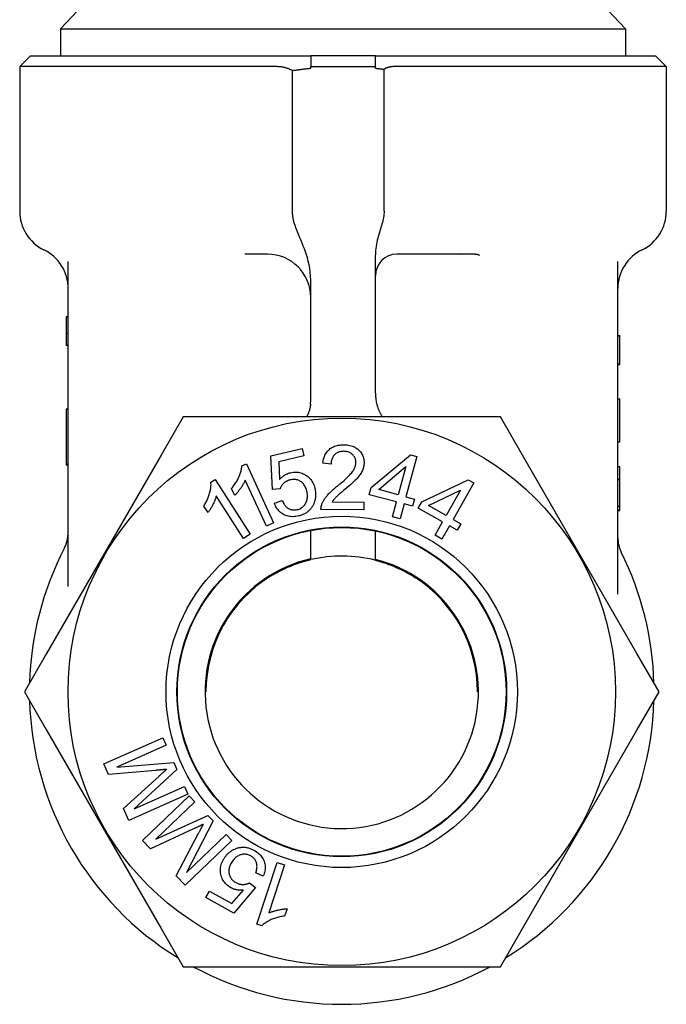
# Model space of a CAD drawing. Header units: millimetres. Extents: x 71 to 3793, y 26 to 321.
# Tile 4 of 11: x 415 to 445, y 150 to 196. Entities that reach past the tile are written whole.
import ezdxf

# ---------------------------------------------------------------- set-up
doc = ezdxf.new("R2010")
doc.units = ezdxf.units.MM
doc.layers.add('DETAIL', color=2, linetype='Continuous')

msp = doc.modelspace()

# ---------------------------------------------------------------- linework, layer by layer
at = {"layer": 'DETAIL'}
for p, q in [((418.012, 196.209), (417.213, 195.351)), ((442.613, 196.209), (443.413, 195.351)), ((417.213, 195.351), (443.413, 195.351)), ((417.213, 195.351), (417.213, 194.103)), ((443.413, 195.351), (443.413, 194.103)), ((415.813, 194.103), (415.313, 193.603)), ((415.813, 194.103), (428.813, 194.103)), ((431.813, 194.103), (428.813, 194.103)), ((428.813, 194.103), (428.813, 193.603)), ((431.813, 194.103), (444.813, 194.103)), ((431.813, 193.603), (431.813, 194.103)), ((444.813, 194.103), (445.313, 193.603)), ((427.224, 193.603), (415.313, 193.603)), ((415.313, 193.603), (415.313, 186.903)), ((427.963, 186.903), (427.963, 193.42)), ((428.813, 193.528), (428.813, 193.603)), ((428.813, 193.603), (431.813, 193.603)), ((431.813, 193.528), (431.813, 193.603)), ((432.217, 186.903), (432.217, 193.482)), ((445.313, 193.603), (432.656, 193.603)), ((445.313, 193.603), (445.313, 186.903)), ((417.563, 169.484), (417.563, 184.559)), ((426.813, 184.903), (425.751, 184.903)), ((431.813, 178.453), (431.813, 184.871)), ((435.743, 184.903), (432.813, 184.903)), ((435.761, 184.903), (435.743, 184.903)), ((436.263, 184.903), (435.761, 184.903)), ((443.063, 169.135), (443.063, 184.559)), ((428.813, 178.086), (428.813, 183.705)), ((417.563, 182.005), (417.463, 182.005)), ((417.463, 182.005), (417.463, 181.983)), ((417.563, 181.983), (417.463, 181.983)), ((417.463, 181.983), (417.463, 181.228)), ((417.563, 181.228), (417.463, 181.228)), ((417.463, 181.228), (417.463, 180.683)), ((443.063, 181.137), (443.163, 181.137)), ((443.063, 181.115), (443.163, 181.115)), ((443.163, 181.115), (443.163, 181.137)), ((443.163, 179.815), (443.163, 181.115)), ((417.463, 180.683), (417.463, 180.661)), ((417.563, 180.683), (417.463, 180.683)), ((417.563, 180.661), (417.463, 180.661)), ((443.063, 179.815), (443.163, 179.815)), ((443.063, 179.792), (443.163, 179.792)), ((443.163, 179.792), (443.163, 179.815)), ((443.063, 178.193), (443.163, 178.193)), ((443.163, 176.193), (443.163, 178.193)), ((417.563, 177.708), (417.463, 177.708)), ((417.463, 177.708), (417.463, 177.698)), ((417.563, 177.698), (417.463, 177.698)), ((417.463, 177.698), (417.463, 175.158)), ((422.894, 177.353), (421.869, 175.577)), ((424.944, 177.353), (422.894, 177.353)), ((435.566, 177.353), (424.944, 177.353)), ((437.616, 177.353), (435.566, 177.353)), ((438.642, 175.577), (437.616, 177.353)), ((426.966, 175.548), (428.415, 175.897)), ((428.415, 175.897), (428.497, 175.555)), ((443.063, 176.193), (443.163, 176.193)), ((421.869, 175.577), (416.558, 166.379)), ((427.044, 173.982), (426.966, 175.548)), ((428.497, 175.555), (427.335, 175.275)), ((431.619, 174.076), (433.439, 175.604)), ((433.731, 175.527), (433.232, 173.648)), ((433.439, 175.604), (433.731, 175.527)), ((443.952, 166.379), (438.642, 175.577)), ((417.463, 175.158), (417.463, 175.115)), ((417.563, 175.158), (417.463, 175.158)), ((417.563, 175.115), (417.463, 175.115)), ((425.618, 175.086), (425.835, 175.185)), ((425.835, 175.185), (427.09, 172.448)), ((427.335, 175.275), (427.365, 174.454)), ((429.759, 175.164), (429.38, 175.206)), ((431.968, 173.984), (433.224, 175.051)), ((433.224, 175.051), (432.877, 173.743)), ((443.063, 175.053), (443.163, 175.053)), ((443.163, 174.475), (443.163, 175.053)), ((443.063, 174.475), (443.163, 174.475)), ((443.163, 174.449), (443.163, 174.475)), ((424.183, 174.325), (424.383, 174.454)), ((424.383, 174.454), (426.013, 171.922)), ((425.293, 173.716), (425.144, 174.041)), ((426.756, 172.294), (425.777, 174.427)), ((427.391, 174.018), (427.044, 173.982)), ((431.532, 173.749), (431.619, 174.076)), ((433.97, 173.424), (436.117, 174.442)), ((436.38, 174.293), (435.422, 172.602)), ((436.117, 174.442), (436.38, 174.293)), ((443.063, 174.449), (443.163, 174.449)), ((443.163, 173.785), (443.163, 174.449)), ((425.704, 171.722), (424.434, 173.695)), ((432.79, 173.416), (431.532, 173.749)), ((432.877, 173.743), (431.968, 173.984)), ((433.232, 173.648), (433.624, 173.544)), ((433.624, 173.544), (433.537, 173.217)), ((434.284, 173.246), (435.769, 173.961)), ((435.769, 173.961), (435.102, 172.783)), ((443.163, 173.216), (443.163, 173.785)), ((424.055, 172.923), (423.862, 173.223)), ((427.128, 173.35), (427.496, 173.472)), ((429.808, 173.412), (431.278, 173.398)), ((431.278, 173.398), (431.275, 173.044)), ((432.605, 172.722), (432.79, 173.416)), ((433.146, 173.321), (432.961, 172.627)), ((433.537, 173.217), (433.146, 173.321)), ((433.803, 173.129), (433.97, 173.424)), ((434.935, 172.488), (433.803, 173.129)), ((435.102, 172.783), (434.284, 173.246)), ((443.063, 173.216), (443.163, 173.216)), ((443.163, 173.045), (443.163, 173.216)), ((431.275, 173.044), (429.292, 173.062)), ((432.961, 172.627), (432.605, 172.722)), ((443.063, 173.045), (443.163, 173.045)), ((443.063, 173.012), (443.163, 173.012)), ((443.163, 173.012), (443.163, 173.045)), ((427.09, 172.448), (426.756, 172.294)), ((434.582, 171.864), (434.935, 172.488)), ((435.256, 172.307), (434.902, 171.682)), ((435.608, 172.108), (435.256, 172.307)), ((435.422, 172.602), (435.775, 172.402)), ((435.775, 172.402), (435.608, 172.108)), ((426.013, 171.922), (425.704, 171.722)), ((428.813, 170.735), (428.813, 172.09)), ((431.813, 170.707), (431.813, 172.067)), ((434.902, 171.682), (434.582, 171.864)), ((416.558, 166.379), (415.533, 164.603)), ((444.978, 164.603), (443.952, 166.379)), ((415.533, 164.603), (416.558, 162.827)), ((423.955, 164.603), (423.914, 164.603)), ((436.596, 164.603), (436.555, 164.603)), ((443.952, 162.827), (444.978, 164.603)), ((416.558, 162.827), (421.869, 153.629)), ((438.642, 153.629), (443.952, 162.827)), ((419.211, 161.259), (421.953, 162.478)), ((422.108, 162.129), (419.813, 161.109)), ((421.953, 162.478), (422.108, 162.129)), ((419.428, 160.772), (419.211, 161.259)), ((419.813, 161.109), (422.463, 161.328)), ((422.463, 161.328), (422.608, 161.002)), ((421.628, 160.962), (419.428, 160.772)), ((422.608, 161.002), (420.627, 159.171)), ((420.133, 159.186), (421.785, 160.699)), ((423.116, 159.859), (420.375, 158.641)), ((420.627, 159.171), (422.961, 160.208)), ((422.961, 160.208), (423.116, 159.859)), ((421.006, 157.704), (423.17, 159.782)), ((423.434, 159.506), (421.623, 157.767)), ((423.17, 159.782), (423.434, 159.506)), ((420.375, 158.641), (420.133, 159.186)), ((421.623, 157.767), (424.041, 158.875)), ((424.288, 158.617), (423.047, 156.222)), ((424.041, 158.875), (424.288, 158.617)), ((423.379, 158.246), (421.375, 157.32)), ((422.577, 156.068), (423.616, 158.052)), ((421.375, 157.32), (421.006, 157.704)), ((425.154, 157.715), (422.99, 155.637)), ((423.047, 156.222), (424.89, 157.991)), ((424.89, 157.991), (425.154, 157.715)), ((426.321, 153.831), (427.256, 156.693)), ((427.256, 156.693), (427.606, 156.579)), ((426.616, 156.056), (426.263, 156.216)), ((427.606, 156.579), (426.878, 154.349)), ((422.99, 155.637), (422.577, 156.068)), ((425.97, 155.743), (426.249, 155.535)), ((423.942, 155.058), (424.114, 155.366)), ((424.114, 155.366), (425.158, 154.783)), ((425.158, 154.783), (425.692, 155.406)), ((426.249, 155.535), (425.244, 154.331)), ((425.244, 154.331), (423.942, 155.058)), ((427.715, 154.542), (427.604, 154.203)), ((421.869, 153.629), (422.894, 151.853)), ((426.547, 153.757), (426.321, 153.831)), ((437.616, 151.853), (438.642, 153.629)), ((422.894, 151.853), (424.944, 151.853)), ((424.944, 151.853), (435.566, 151.853)), ((435.566, 151.853), (437.616, 151.853))]:
    msp.add_line(p, q, dxfattribs=at)
at = {"layer": 'DETAIL', "flags": 128}
for points in [[(427.963, 193.42), (427.936, 193.434), (427.909, 193.448), (427.881, 193.461), (427.853, 193.474), (427.824, 193.486), (427.795, 193.498), (427.766, 193.509), (427.736, 193.519), (427.706, 193.529), (427.675, 193.538), (427.645, 193.547), (427.613, 193.555), (427.582, 193.563), (427.55, 193.569), (427.518, 193.576), (427.486, 193.581), (427.454, 193.586), (427.422, 193.591), (427.389, 193.594), (427.356, 193.597), (427.323, 193.6), (427.29, 193.601), (427.257, 193.602), (427.224, 193.603)], [(427.963, 193.42), (427.999, 193.425), (428.035, 193.431), (428.07, 193.436), (428.106, 193.441), (428.141, 193.446), (428.177, 193.451), (428.212, 193.456), (428.248, 193.461), (428.283, 193.466), (428.318, 193.471), (428.354, 193.475), (428.389, 193.48), (428.425, 193.484), (428.46, 193.489), (428.495, 193.493), (428.531, 193.497), (428.566, 193.501), (428.601, 193.506), (428.636, 193.509), (428.672, 193.513), (428.707, 193.517), (428.742, 193.521), (428.777, 193.524), (428.813, 193.528)], [(431.813, 193.528), (431.83, 193.526), (431.846, 193.525), (431.863, 193.523), (431.88, 193.521), (431.897, 193.519), (431.914, 193.518), (431.931, 193.516), (431.947, 193.514), (431.964, 193.512), (431.981, 193.51), (431.998, 193.508), (432.015, 193.507), (432.032, 193.505), (432.049, 193.503), (432.065, 193.501), (432.082, 193.499), (432.099, 193.497), (432.116, 193.495), (432.133, 193.493), (432.15, 193.491), (432.167, 193.489), (432.184, 193.487), (432.2, 193.485), (432.217, 193.482)], [(432.656, 193.603), (432.637, 193.603), (432.617, 193.602), (432.597, 193.601), (432.577, 193.599), (432.557, 193.597), (432.538, 193.595), (432.518, 193.592), (432.499, 193.589), (432.48, 193.585), (432.46, 193.581), (432.442, 193.576), (432.423, 193.571), (432.404, 193.566), (432.386, 193.56), (432.368, 193.554), (432.35, 193.547), (432.332, 193.54), (432.315, 193.533), (432.298, 193.525), (432.281, 193.517), (432.265, 193.509), (432.249, 193.5), (432.233, 193.492), (432.217, 193.482)], [(428.813, 183.705), (428.807, 183.892), (428.791, 184.073), (428.767, 184.248), (428.736, 184.415), (428.699, 184.576), (428.659, 184.728), (428.615, 184.872), (428.569, 185.012), (428.52, 185.148), (428.47, 185.281), (428.418, 185.41), (428.366, 185.536), (428.315, 185.66), (428.265, 185.78), (428.216, 185.898), (428.17, 186.014), (428.126, 186.128), (428.087, 186.24), (428.052, 186.351), (428.022, 186.46), (427.997, 186.569), (427.979, 186.679), (427.967, 186.791), (427.963, 186.903)], [(432.217, 186.903), (432.216, 186.827), (432.21, 186.752), (432.202, 186.677), (432.19, 186.602), (432.176, 186.528), (432.16, 186.454), (432.141, 186.379), (432.12, 186.303), (432.098, 186.226), (432.075, 186.148), (432.051, 186.068), (432.026, 185.987), (432.001, 185.903), (431.975, 185.818), (431.95, 185.73), (431.926, 185.64), (431.903, 185.549), (431.882, 185.456), (431.862, 185.361), (431.846, 185.265), (431.832, 185.168), (431.822, 185.07), (431.815, 184.971), (431.813, 184.871)], [(435.743, 184.903), (435.744, 184.903), (435.746, 184.903), (435.747, 184.903), (435.748, 184.903), (435.75, 184.903), (435.751, 184.903), (435.752, 184.903), (435.753, 184.903), (435.755, 184.904), (435.756, 184.904), (435.757, 184.904), (435.758, 184.904), (435.759, 184.905), (435.76, 184.905), (435.762, 184.905), (435.763, 184.905), (435.764, 184.906), (435.765, 184.906), (435.766, 184.906), (435.767, 184.907), (435.768, 184.907), (435.769, 184.908), (435.77, 184.908), (435.77, 184.909)], [(435.77, 184.909), (435.77, 184.908), (435.77, 184.908), (435.769, 184.908), (435.769, 184.908), (435.769, 184.908), (435.768, 184.907), (435.768, 184.907), (435.767, 184.907), (435.767, 184.907), (435.767, 184.906), (435.766, 184.906), (435.766, 184.906), (435.765, 184.906), (435.765, 184.906), (435.765, 184.905), (435.764, 184.905), (435.764, 184.905), (435.763, 184.904), (435.763, 184.904), (435.762, 184.904), (435.762, 184.904), (435.762, 184.903), (435.761, 184.903), (435.761, 184.903)], [(436.638, 184.844), (436.631, 184.85), (436.623, 184.856), (436.613, 184.861), (436.603, 184.866), (436.592, 184.871), (436.58, 184.875), (436.567, 184.879), (436.554, 184.882), (436.54, 184.885), (436.525, 184.888), (436.509, 184.89), (436.493, 184.893), (436.477, 184.894), (436.459, 184.896), (436.441, 184.898), (436.423, 184.899), (436.404, 184.9), (436.385, 184.901), (436.365, 184.901), (436.345, 184.902), (436.325, 184.902), (436.305, 184.903), (436.284, 184.903), (436.263, 184.903)], [(428.806, 177.942), (428.803, 177.916), (428.8, 177.89), (428.796, 177.863), (428.792, 177.837), (428.787, 177.811), (428.782, 177.786), (428.777, 177.76), (428.771, 177.734), (428.765, 177.709), (428.758, 177.684), (428.751, 177.659), (428.743, 177.634), (428.735, 177.61), (428.727, 177.585), (428.718, 177.561), (428.709, 177.537), (428.699, 177.513), (428.689, 177.489), (428.679, 177.466), (428.668, 177.443), (428.657, 177.42), (428.645, 177.397), (428.634, 177.375), (428.622, 177.353)], [(431.885, 177.922), (431.892, 177.896), (431.899, 177.871), (431.907, 177.846), (431.915, 177.821), (431.924, 177.796), (431.933, 177.771), (431.942, 177.746), (431.951, 177.722), (431.961, 177.697), (431.971, 177.673), (431.982, 177.649), (431.992, 177.625), (432.003, 177.601), (432.015, 177.577), (432.026, 177.554), (432.038, 177.531), (432.05, 177.508), (432.063, 177.485), (432.075, 177.462), (432.088, 177.44), (432.101, 177.418), (432.115, 177.396), (432.129, 177.374), (432.143, 177.353)], [(429.38, 175.206), (429.389, 175.275), (429.4, 175.341), (429.415, 175.405), (429.432, 175.465), (429.453, 175.523), (429.476, 175.578), (429.502, 175.63), (429.532, 175.679), (429.564, 175.726), (429.599, 175.769), (429.637, 175.81), (429.679, 175.848), (429.722, 175.883), (429.769, 175.915), (429.817, 175.944), (429.868, 175.97), (429.922, 175.992), (429.977, 176.012), (430.035, 176.028), (430.096, 176.042), (430.159, 176.052), (430.224, 176.059), (430.292, 176.063), (430.362, 176.064)], [(430.362, 176.064), (430.433, 176.061), (430.501, 176.056), (430.567, 176.047), (430.63, 176.035), (430.69, 176.019), (430.748, 176.001), (430.804, 175.978), (430.857, 175.953), (430.907, 175.924), (430.955, 175.892), (431.001, 175.857), (431.043, 175.819), (431.083, 175.778), (431.12, 175.735), (431.152, 175.691), (431.182, 175.645), (431.207, 175.598), (431.23, 175.549), (431.248, 175.499), (431.264, 175.447), (431.275, 175.393), (431.284, 175.338), (431.288, 175.281), (431.29, 175.223)], [(430.35, 175.76), (430.307, 175.759), (430.265, 175.756), (430.224, 175.751), (430.185, 175.743), (430.147, 175.734), (430.111, 175.722), (430.076, 175.708), (430.043, 175.691), (430.011, 175.673), (429.981, 175.652), (429.952, 175.629), (429.924, 175.604), (429.899, 175.576), (429.875, 175.547), (429.854, 175.517), (429.835, 175.484), (429.818, 175.45), (429.803, 175.414), (429.79, 175.377), (429.78, 175.338), (429.771, 175.297), (429.765, 175.254), (429.761, 175.21), (429.759, 175.164)], [(430.91, 175.236), (430.909, 175.272), (430.906, 175.307), (430.901, 175.341), (430.894, 175.374), (430.885, 175.407), (430.873, 175.438), (430.859, 175.468), (430.843, 175.498), (430.825, 175.526), (430.804, 175.554), (430.782, 175.581), (430.757, 175.606), (430.73, 175.63), (430.702, 175.653), (430.673, 175.673), (430.643, 175.691), (430.611, 175.706), (430.578, 175.72), (430.543, 175.732), (430.507, 175.742), (430.47, 175.749), (430.431, 175.755), (430.391, 175.758), (430.35, 175.76)], [(425.144, 174.041), (425.18, 174.084), (425.215, 174.128), (425.249, 174.172), (425.281, 174.216), (425.311, 174.261), (425.341, 174.306), (425.369, 174.352), (425.395, 174.398), (425.421, 174.444), (425.445, 174.49), (425.467, 174.537), (425.489, 174.585), (425.508, 174.632), (425.526, 174.677), (425.543, 174.723), (425.558, 174.767), (425.571, 174.81), (425.583, 174.852), (425.593, 174.893), (425.601, 174.934), (425.608, 174.973), (425.613, 175.012), (425.617, 175.049), (425.618, 175.086)], [(430.07, 174.164), (430.15, 174.229), (430.225, 174.292), (430.296, 174.352), (430.362, 174.411), (430.424, 174.467), (430.482, 174.52), (430.535, 174.572), (430.584, 174.621), (430.628, 174.667), (430.668, 174.712), (430.704, 174.754), (430.735, 174.794), (430.762, 174.832), (430.788, 174.87), (430.811, 174.908), (430.831, 174.946), (430.85, 174.983), (430.865, 175.02), (430.879, 175.057), (430.89, 175.093), (430.898, 175.129), (430.905, 175.165), (430.909, 175.2), (430.91, 175.236)], [(431.29, 175.223), (431.288, 175.178), (431.284, 175.133), (431.278, 175.089), (431.27, 175.044), (431.259, 175), (431.246, 174.956), (431.231, 174.913), (431.213, 174.869), (431.193, 174.826), (431.17, 174.782), (431.143, 174.737), (431.114, 174.692), (431.081, 174.646), (431.046, 174.6), (431.007, 174.553), (430.965, 174.506), (430.918, 174.456), (430.865, 174.402), (430.804, 174.343), (430.736, 174.28), (430.661, 174.212), (430.579, 174.14), (430.49, 174.064), (430.393, 173.983)], [(427.365, 174.454), (427.384, 174.474), (427.402, 174.494), (427.421, 174.513), (427.44, 174.531), (427.46, 174.549), (427.479, 174.566), (427.499, 174.582), (427.519, 174.598), (427.539, 174.614), (427.56, 174.628), (427.58, 174.642), (427.601, 174.656), (427.623, 174.668), (427.644, 174.681), (427.666, 174.692), (427.688, 174.703), (427.71, 174.714), (427.733, 174.723), (427.755, 174.733), (427.778, 174.741), (427.802, 174.749), (427.825, 174.756), (427.849, 174.763), (427.873, 174.769)], [(427.873, 174.769), (427.936, 174.783), (427.999, 174.792), (428.06, 174.797), (428.121, 174.798), (428.182, 174.795), (428.241, 174.788), (428.3, 174.777), (428.358, 174.762), (428.415, 174.742), (428.471, 174.719), (428.526, 174.692), (428.581, 174.66), (428.634, 174.625), (428.684, 174.587), (428.73, 174.546), (428.773, 174.502), (428.814, 174.455), (428.851, 174.405), (428.885, 174.352), (428.916, 174.296), (428.943, 174.237), (428.968, 174.176), (428.989, 174.111), (429.007, 174.043)], [(423.862, 173.223), (423.891, 173.271), (423.919, 173.32), (423.946, 173.368), (423.972, 173.417), (423.996, 173.465), (424.018, 173.514), (424.04, 173.563), (424.06, 173.612), (424.078, 173.662), (424.095, 173.711), (424.111, 173.761), (424.125, 173.811), (424.138, 173.86), (424.15, 173.908), (424.16, 173.955), (424.168, 174.001), (424.175, 174.045), (424.181, 174.089), (424.185, 174.131), (424.188, 174.172), (424.189, 174.212), (424.188, 174.251), (424.186, 174.288), (424.183, 174.325)], [(425.777, 174.427), (425.765, 174.398), (425.753, 174.369), (425.739, 174.339), (425.724, 174.309), (425.708, 174.279), (425.69, 174.248), (425.672, 174.216), (425.653, 174.184), (425.633, 174.152), (425.612, 174.119), (425.589, 174.085), (425.566, 174.051), (425.542, 174.018), (425.518, 173.985), (425.495, 173.953), (425.472, 173.923), (425.449, 173.893), (425.426, 173.865), (425.403, 173.838), (425.381, 173.811), (425.359, 173.786), (425.337, 173.762), (425.315, 173.738), (425.293, 173.716)], [(427.853, 174.431), (427.825, 174.423), (427.797, 174.415), (427.77, 174.405), (427.744, 174.395), (427.718, 174.383), (427.693, 174.371), (427.669, 174.358), (427.646, 174.343), (427.623, 174.328), (427.601, 174.312), (427.58, 174.295), (427.56, 174.276), (427.54, 174.257), (427.522, 174.238), (427.504, 174.218), (427.488, 174.198), (427.472, 174.177), (427.458, 174.156), (427.444, 174.134), (427.431, 174.112), (427.42, 174.089), (427.409, 174.066), (427.399, 174.042), (427.391, 174.018)], [(428.635, 173.918), (428.622, 173.968), (428.607, 174.016), (428.59, 174.061), (428.57, 174.104), (428.549, 174.144), (428.526, 174.182), (428.501, 174.218), (428.475, 174.251), (428.446, 174.283), (428.415, 174.311), (428.382, 174.338), (428.347, 174.361), (428.311, 174.383), (428.274, 174.401), (428.236, 174.417), (428.197, 174.43), (428.158, 174.44), (428.117, 174.447), (428.075, 174.451), (428.033, 174.453), (427.989, 174.452), (427.945, 174.447), (427.9, 174.44), (427.853, 174.431)], [(429.007, 174.043), (429.015, 174.01), (429.022, 173.977), (429.027, 173.944), (429.032, 173.912), (429.036, 173.88), (429.039, 173.847), (429.041, 173.815), (429.043, 173.784), (429.043, 173.752), (429.043, 173.721), (429.041, 173.689), (429.039, 173.658), (429.036, 173.628), (429.032, 173.597), (429.027, 173.566), (429.021, 173.536), (429.014, 173.506), (429.006, 173.476), (428.998, 173.446), (428.988, 173.417), (428.978, 173.387), (428.967, 173.358), (428.955, 173.329), (428.942, 173.3)], [(429.338, 173.318), (429.351, 173.351), (429.366, 173.385), (429.382, 173.418), (429.4, 173.452), (429.418, 173.485), (429.438, 173.518), (429.459, 173.551), (429.482, 173.584), (429.505, 173.617), (429.53, 173.649), (429.556, 173.682), (429.584, 173.714), (429.613, 173.747), (429.644, 173.781), (429.678, 173.815), (429.713, 173.851), (429.75, 173.887), (429.79, 173.924), (429.831, 173.962), (429.875, 174), (429.921, 174.04), (429.969, 174.08), (430.018, 174.122), (430.07, 174.164)], [(424.434, 173.695), (424.426, 173.665), (424.417, 173.634), (424.408, 173.603), (424.397, 173.571), (424.385, 173.539), (424.373, 173.506), (424.359, 173.472), (424.345, 173.438), (424.329, 173.403), (424.313, 173.367), (424.296, 173.331), (424.277, 173.294), (424.258, 173.257), (424.24, 173.221), (424.221, 173.187), (424.202, 173.153), (424.184, 173.121), (424.165, 173.089), (424.147, 173.059), (424.128, 173.03), (424.11, 173.002), (424.091, 172.974), (424.073, 172.948), (424.055, 172.923)], [(428.189, 173.056), (428.232, 173.067), (428.273, 173.082), (428.312, 173.098), (428.349, 173.117), (428.385, 173.139), (428.419, 173.163), (428.45, 173.189), (428.481, 173.218), (428.509, 173.249), (428.535, 173.283), (428.56, 173.319), (428.582, 173.357), (428.603, 173.398), (428.62, 173.439), (428.635, 173.482), (428.646, 173.526), (428.655, 173.571), (428.661, 173.617), (428.664, 173.664), (428.664, 173.713), (428.661, 173.762), (428.655, 173.813), (428.647, 173.865), (428.635, 173.918)], [(430.393, 173.983), (430.339, 173.938), (430.289, 173.896), (430.241, 173.857), (430.197, 173.82), (430.157, 173.785), (430.119, 173.753), (430.085, 173.723), (430.054, 173.696), (430.027, 173.671), (430.003, 173.648), (429.982, 173.628), (429.965, 173.61), (429.949, 173.594), (429.934, 173.577), (429.919, 173.561), (429.905, 173.544), (429.891, 173.528), (429.878, 173.511), (429.865, 173.495), (429.853, 173.478), (429.841, 173.462), (429.829, 173.445), (429.818, 173.428), (429.808, 173.412)], [(428.262, 172.763), (428.196, 172.749), (428.132, 172.738), (428.069, 172.731), (428.007, 172.727), (427.947, 172.728), (427.887, 172.731), (427.829, 172.738), (427.773, 172.749), (427.717, 172.764), (427.663, 172.782), (427.61, 172.803), (427.558, 172.828), (427.509, 172.857), (427.461, 172.888), (427.417, 172.922), (427.375, 172.958), (427.335, 172.997), (427.298, 173.04), (427.263, 173.084), (427.231, 173.132), (427.202, 173.183), (427.175, 173.236), (427.15, 173.292), (427.128, 173.35)], [(427.496, 173.472), (427.515, 173.429), (427.535, 173.388), (427.555, 173.349), (427.577, 173.313), (427.6, 173.279), (427.624, 173.247), (427.649, 173.218), (427.675, 173.191), (427.702, 173.166), (427.73, 173.143), (427.759, 173.123), (427.789, 173.105), (427.82, 173.089), (427.852, 173.076), (427.883, 173.064), (427.916, 173.055), (427.948, 173.047), (427.981, 173.042), (428.015, 173.039), (428.049, 173.038), (428.083, 173.039), (428.118, 173.043), (428.154, 173.048), (428.189, 173.056)], [(428.942, 173.3), (428.925, 173.266), (428.907, 173.232), (428.888, 173.2), (428.869, 173.169), (428.848, 173.138), (428.826, 173.109), (428.803, 173.081), (428.78, 173.054), (428.755, 173.027), (428.729, 173.002), (428.702, 172.978), (428.674, 172.956), (428.646, 172.934), (428.616, 172.913), (428.585, 172.893), (428.553, 172.874), (428.52, 172.857), (428.486, 172.84), (428.452, 172.825), (428.416, 172.81), (428.379, 172.797), (428.341, 172.784), (428.302, 172.773), (428.262, 172.763)], [(429.292, 173.062), (429.292, 173.073), (429.292, 173.084), (429.292, 173.095), (429.292, 173.106), (429.293, 173.117), (429.294, 173.128), (429.295, 173.138), (429.296, 173.149), (429.297, 173.16), (429.298, 173.171), (429.3, 173.181), (429.302, 173.192), (429.304, 173.203), (429.306, 173.213), (429.308, 173.224), (429.311, 173.234), (429.314, 173.245), (429.317, 173.255), (429.32, 173.266), (429.323, 173.276), (429.326, 173.287), (429.33, 173.297), (429.334, 173.307), (429.338, 173.318)], [(417.394, 171.282), (417.467, 171.446), (417.52, 171.618), (417.552, 171.795), (417.563, 171.974)], [(426.952, 169.968), (427.063, 170.034), (427.176, 170.099), (427.29, 170.161), (427.404, 170.221), (427.518, 170.277), (427.631, 170.33), (427.742, 170.38), (427.849, 170.425), (427.954, 170.467), (428.053, 170.505), (428.148, 170.54), (428.237, 170.571), (428.321, 170.599), (428.401, 170.624), (428.475, 170.646), (428.544, 170.666), (428.607, 170.683), (428.661, 170.698), (428.708, 170.71), (428.745, 170.719), (428.775, 170.727), (428.796, 170.732), (428.809, 170.735), (428.813, 170.735)], [(431.813, 170.707), (431.818, 170.706), (431.831, 170.703), (431.853, 170.697), (431.883, 170.689), (431.922, 170.678), (431.969, 170.665), (432.025, 170.649), (432.088, 170.63), (432.157, 170.609), (432.232, 170.584), (432.312, 170.557), (432.396, 170.528), (432.486, 170.495), (432.581, 170.458), (432.681, 170.417), (432.785, 170.373), (432.892, 170.324), (433.002, 170.273), (433.114, 170.217), (433.227, 170.158), (433.34, 170.096), (433.453, 170.031), (433.564, 169.964), (433.673, 169.895)], [(422.132, 161.011), (422.117, 161.009), (422.102, 161.007), (422.087, 161.006), (422.071, 161.004), (422.054, 161.002), (422.037, 161), (422.019, 160.998), (422.001, 160.996), (421.982, 160.994), (421.962, 160.993), (421.942, 160.991), (421.921, 160.989), (421.9, 160.986), (421.878, 160.984), (421.856, 160.982), (421.833, 160.98), (421.809, 160.978), (421.785, 160.976), (421.76, 160.974), (421.735, 160.971), (421.709, 160.969), (421.683, 160.967), (421.656, 160.964), (421.628, 160.962)], [(421.785, 160.699), (421.804, 160.716), (421.823, 160.733), (421.841, 160.75), (421.859, 160.766), (421.876, 160.782), (421.893, 160.797), (421.91, 160.812), (421.926, 160.827), (421.942, 160.841), (421.958, 160.855), (421.973, 160.869), (421.987, 160.882), (422.002, 160.895), (422.015, 160.907), (422.029, 160.919), (422.042, 160.931), (422.055, 160.942), (422.067, 160.953), (422.079, 160.964), (422.09, 160.974), (422.101, 160.984), (422.112, 160.993), (422.122, 161.002), (422.132, 161.011)], [(423.837, 158.463), (423.824, 158.457), (423.81, 158.45), (423.796, 158.443), (423.782, 158.436), (423.767, 158.429), (423.751, 158.421), (423.735, 158.413), (423.718, 158.405), (423.701, 158.397), (423.683, 158.388), (423.665, 158.38), (423.646, 158.371), (423.627, 158.362), (423.607, 158.352), (423.587, 158.343), (423.566, 158.333), (423.544, 158.323), (423.522, 158.312), (423.5, 158.302), (423.477, 158.291), (423.453, 158.28), (423.429, 158.269), (423.405, 158.258), (423.379, 158.246)], [(423.616, 158.052), (423.628, 158.075), (423.64, 158.097), (423.652, 158.119), (423.663, 158.14), (423.674, 158.161), (423.685, 158.181), (423.696, 158.201), (423.706, 158.221), (423.716, 158.24), (423.726, 158.258), (423.735, 158.276), (423.745, 158.293), (423.754, 158.31), (423.762, 158.326), (423.771, 158.342), (423.779, 158.358), (423.787, 158.373), (423.795, 158.387), (423.803, 158.401), (423.81, 158.414), (423.817, 158.427), (423.824, 158.44), (423.83, 158.452), (423.837, 158.463)], [(424.765, 156.822), (424.782, 156.852), (424.8, 156.88), (424.818, 156.908), (424.836, 156.936), (424.855, 156.962), (424.875, 156.988), (424.895, 157.013), (424.915, 157.037), (424.937, 157.06), (424.958, 157.083), (424.98, 157.105), (425.003, 157.126), (425.026, 157.147), (425.05, 157.166), (425.075, 157.185), (425.099, 157.204), (425.125, 157.221), (425.151, 157.238), (425.177, 157.254), (425.204, 157.269), (425.232, 157.284), (425.26, 157.298), (425.288, 157.311), (425.318, 157.323)], [(425.318, 157.323), (425.353, 157.337), (425.389, 157.35), (425.425, 157.361), (425.461, 157.37), (425.496, 157.379), (425.532, 157.385), (425.568, 157.391), (425.604, 157.394), (425.64, 157.397), (425.676, 157.398), (425.712, 157.397), (425.748, 157.395), (425.784, 157.392), (425.82, 157.387), (425.856, 157.38), (425.892, 157.372), (425.928, 157.363), (425.964, 157.352), (426, 157.34), (426.037, 157.326), (426.073, 157.311), (426.109, 157.295), (426.145, 157.277), (426.182, 157.257)], [(426.182, 157.257), (426.239, 157.223), (426.294, 157.187), (426.345, 157.149), (426.393, 157.11), (426.437, 157.069), (426.478, 157.026), (426.516, 156.981), (426.55, 156.935), (426.581, 156.886), (426.609, 156.836), (426.633, 156.785), (426.654, 156.731), (426.671, 156.677), (426.685, 156.622), (426.695, 156.567), (426.701, 156.511), (426.703, 156.455), (426.702, 156.399), (426.697, 156.343), (426.688, 156.286), (426.676, 156.229), (426.659, 156.172), (426.639, 156.114), (426.616, 156.056)], [(425.106, 155.519), (425.05, 155.552), (424.998, 155.588), (424.949, 155.626), (424.904, 155.667), (424.861, 155.71), (424.823, 155.755), (424.787, 155.803), (424.755, 155.854), (424.726, 155.906), (424.701, 155.962), (424.678, 156.02), (424.66, 156.08), (424.645, 156.141), (424.634, 156.203), (424.628, 156.265), (424.626, 156.326), (424.628, 156.388), (424.635, 156.45), (424.646, 156.512), (424.661, 156.574), (424.681, 156.636), (424.704, 156.698), (424.733, 156.76), (424.765, 156.822)], [(425.123, 156.662), (425.099, 156.616), (425.078, 156.571), (425.06, 156.526), (425.045, 156.481), (425.033, 156.437), (425.024, 156.394), (425.018, 156.35), (425.015, 156.308), (425.015, 156.265), (425.019, 156.223), (425.025, 156.182), (425.034, 156.141), (425.046, 156.1), (425.061, 156.062), (425.078, 156.024), (425.098, 155.989), (425.12, 155.954), (425.145, 155.921), (425.173, 155.89), (425.203, 155.86), (425.236, 155.831), (425.271, 155.804), (425.309, 155.779), (425.35, 155.754)], [(426.036, 156.992), (425.997, 157.013), (425.957, 157.03), (425.917, 157.045), (425.877, 157.056), (425.836, 157.064), (425.795, 157.069), (425.754, 157.072), (425.712, 157.071), (425.67, 157.067), (425.628, 157.06), (425.586, 157.05), (425.543, 157.037), (425.501, 157.022), (425.46, 157.003), (425.42, 156.982), (425.382, 156.957), (425.345, 156.93), (425.309, 156.9), (425.275, 156.868), (425.242, 156.832), (425.21, 156.794), (425.18, 156.752), (425.151, 156.708), (425.123, 156.662)], [(426.263, 156.216), (426.278, 156.261), (426.292, 156.304), (426.303, 156.346), (426.311, 156.388), (426.317, 156.428), (426.321, 156.468), (426.323, 156.506), (426.322, 156.544), (426.319, 156.58), (426.314, 156.616), (426.306, 156.651), (426.297, 156.685), (426.285, 156.717), (426.271, 156.749), (426.255, 156.779), (426.238, 156.807), (426.219, 156.835), (426.198, 156.861), (426.176, 156.886), (426.151, 156.91), (426.125, 156.933), (426.097, 156.954), (426.068, 156.974), (426.036, 156.992)], [(425.35, 155.754), (425.376, 155.741), (425.402, 155.728), (425.428, 155.716), (425.455, 155.706), (425.481, 155.697), (425.508, 155.69), (425.535, 155.683), (425.561, 155.678), (425.588, 155.674), (425.616, 155.671), (425.643, 155.669), (425.67, 155.669), (425.697, 155.669), (425.724, 155.671), (425.75, 155.674), (425.776, 155.677), (425.802, 155.682), (425.827, 155.688), (425.852, 155.695), (425.876, 155.702), (425.9, 155.711), (425.924, 155.721), (425.947, 155.732), (425.97, 155.743)], [(425.692, 155.406), (425.665, 155.404), (425.638, 155.402), (425.612, 155.401), (425.585, 155.4), (425.559, 155.4), (425.533, 155.401), (425.507, 155.402), (425.482, 155.404), (425.457, 155.407), (425.432, 155.41), (425.407, 155.414), (425.382, 155.418), (425.358, 155.423), (425.334, 155.429), (425.31, 155.435), (425.286, 155.442), (425.263, 155.449), (425.24, 155.458), (425.217, 155.466), (425.194, 155.476), (425.172, 155.485), (425.15, 155.496), (425.128, 155.507), (425.106, 155.519)], [(426.878, 154.349), (426.906, 154.362), (426.935, 154.374), (426.965, 154.386), (426.996, 154.398), (427.029, 154.41), (427.063, 154.421), (427.097, 154.432), (427.133, 154.442), (427.17, 154.452), (427.208, 154.462), (427.247, 154.471), (427.287, 154.481), (427.328, 154.489), (427.367, 154.497), (427.406, 154.504), (427.444, 154.511), (427.481, 154.517), (427.517, 154.523), (427.552, 154.527), (427.586, 154.532), (427.62, 154.535), (427.652, 154.538), (427.684, 154.54), (427.715, 154.542)], [(427.604, 154.203), (427.548, 154.195), (427.493, 154.187), (427.439, 154.177), (427.385, 154.166), (427.332, 154.154), (427.28, 154.141), (427.228, 154.126), (427.178, 154.111), (427.128, 154.094), (427.079, 154.076), (427.03, 154.057), (426.982, 154.037), (426.936, 154.016), (426.892, 153.994), (426.849, 153.972), (426.808, 153.95), (426.769, 153.927), (426.732, 153.904), (426.696, 153.881), (426.663, 153.857), (426.631, 153.832), (426.601, 153.807), (426.573, 153.782), (426.547, 153.757)]]:
    msp.add_lwpolyline(points, dxfattribs=at)
at = {"layer": 'DETAIL'}
for radius in [12.7, 8.15, 7.65, 7.625]:
    msp.add_circle((430.255, 164.603), radius, dxfattribs=at)
for centre, radius, start, end in [((417.313, 186.903), 2, 180, 244.0555), ((443.313, 186.903), 2, 295.9445, 0), ((415.563, 183.306), 2, 0, 64.0555), ((445.063, 183.306), 2, 115.9445, 180), ((426.813, 182.903), 2, 0, 90), ((432.813, 183.903), 1, 90, 180), ((433.813, 178.453), 2, 180, 195.4175), ((427.313, 178.086), 1.5, 354.5239, 0), ((444.563, 171.747), 1.5, 179.9992, 206.5362), ((430.255, 164.603), 14.492, 152.5547, 178.3845), ((430.255, 164.603), 6.3, 75.6858, 103.2353), ((430.255, 164.603), 14.492, 1.6155, 26.5357), ((430.255, 164.603), 6.341, 103.1482, 75.7804), ((430.255, 164.603), 6.3, 121.6171, 180), ((430.255, 164.603), 6.3, 0, 57.1441), ((430.255, 164.603), 14.492, 181.6155, 238.3845), ((430.255, 164.603), 14.492, 301.6155, 358.3845), ((430.255, 164.603), 14.492, 241.6155, 298.3845)]:
    msp.add_arc(centre, radius, start, end, dxfattribs=at)

doc.saveas('drawing.dxf')
